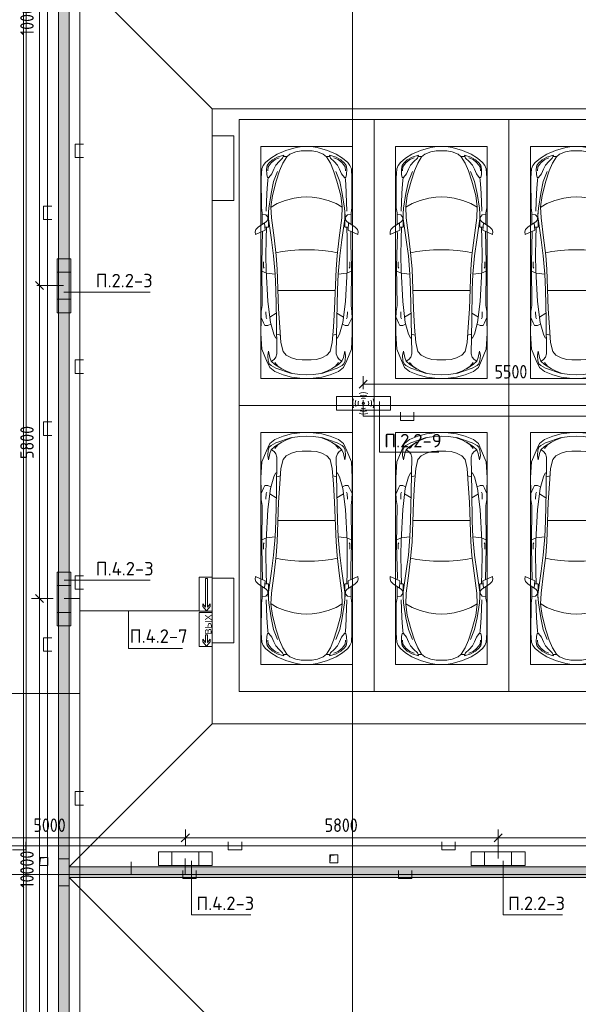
# Model space of a CAD drawing. Header units: millimetres. Extents: x -32229 to 288056, y -13689 to 125138.
# Tile 43 of 193: x 7165 to 17523, y 53253 to 71500. Entities that reach past the tile are written whole.
import ezdxf

# ---------------------------------------------------------------- set-up
doc = ezdxf.new("R2010")
doc.units = ezdxf.units.MM
doc.linetypes.add('ADSK_Линия сетки', pattern=[25, 20, -2.5, 0, -2.5])
for name, color, linetype, lineweight in [('A-ANNO-DIMS', 7, 'Continuous', 9), ('A-ANNO-DIMS-200', 7, 'Continuous', 9), ('A-ANNO-NOTE', 7, 'Continuous', 18), ('A-DETL-GENF', 7, 'Continuous', 18), ('A-DETL-THIN', 7, 'Continuous', 9), ('A-FLOR', 7, 'Continuous', 18), ('C-PRKG', 7, 'Continuous', 18), ('G-ANNO-TEXT', 7, 'Continuous', 9), ('M-EQPM', 7, 'Continuous', 18), ('S-COLS', 7, 'Continuous', 18), ('S-GRID', 7, 'Continuous', 9)]:
    doc.layers.add(name, color=color, linetype=linetype, lineweight=lineweight)
doc.layers.add('A-DETL', color=7, linetype='Continuous', lineweight=9, true_color=0x00a600)
doc.styles.add('Arial', font='arial.ttf', dxfattribs={"height": 120})
doc.styles.add('GOST Common_3', font='GOST_Common.ttf', dxfattribs={"width": 0.9, "height": 250})
doc.styles.add('ISOCPEUR', font='isocpeur.ttf', dxfattribs={"height": 250})
doc.dimstyles.new('ГОСТ_2_5_мм2', dxfattribs={"dimscale": 304.8, "dimtxt": 251.428749, "dimasz": 0.492126, "dimexe": 0.492126, "dimexo": 0.656168, "dimgap": 0.098425, "dimtad": 1, "dimdec": 0, "dimdsep": 46, "dimtxsty": 'GOST Common_3', "dimblk1": 'OBLIQUE', "dimblk2": 'OBLIQUE', "dimsah": 1, "dimcen": 0.09, "dimazin": 2, "dimtfac": 1, "dimtdec": 4, "dimtix": 1, "dimtmove": 0, "dimatfit": 3, "dimfxl": 1, "dimtvp": 1, "dimtolj": 1, "dimtzin": 0, "dimarcsym": 2})

# ---------------------------------------------------------------- blocks, each defined once
blk = doc.blocks.new('АР_Машиноместо - 5300x2500_С-V40--02 ЭО')
at = {"layer": 'A-DETL-GENF', "color": 253, "lineweight": 13, "true_color": 0xaaaaaa}
for p, q in [((970, 4772), (813, 4729)), ((1126, 4794), (970, 4772)), ((1250, 4800), (1126, 4794)), ((1250, 4800), (1374, 4794)), ((1374, 4794), (1530, 4772)), ((1530, 4772), (1687, 4729)), ((566, 4595), (507, 4463)), ((659, 4670), (566, 4595)), ((591, 4560), (681, 4606)), ((813, 4729), (659, 4670)), ((717, 4569), (660, 4505)), ((788, 4618), (662, 4543)), ((681, 4606), (967, 4704)), ((791, 4620), (717, 4569)), ((874, 4665), (791, 4620)), ((988, 4707), (874, 4665)), ((1122, 4726), (988, 4707)), ((1250, 4732), (1122, 4726)), ((1250, 4732), (1378, 4726)), ((1378, 4726), (1512, 4707)), ((1512, 4707), (1626, 4665)), ((1819, 4606), (1533, 4704)), ((1626, 4665), (1709, 4620)), ((1687, 4729), (1841, 4670)), ((1709, 4620), (1783, 4569)), ((1712, 4618), (1838, 4543)), ((1783, 4569), (1840, 4505)), ((1909, 4560), (1819, 4606)), ((1841, 4670), (1934, 4595)), ((1934, 4595), (1993, 4463)), ((507, 4463), (420, 4254)), ((528, 4375), (536, 4471)), ((536, 4471), (558, 4526)), ((569, 4413), (544, 4295)), ((558, 4526), (591, 4560)), ((595, 4479), (569, 4413)), ((662, 4543), (595, 4479)), ((645, 4445), (597, 4481)), ((680, 4406), (645, 4445)), ((700, 4345), (680, 4406)), ((873, 4370), (970, 4419)), ((970, 4419), (1070, 4447)), ((1070, 4447), (1167, 4453)), ((1167, 4453), (1250, 4454)), ((1333, 4453), (1250, 4454)), ((1430, 4447), (1333, 4453)), ((1530, 4419), (1430, 4447)), ((1627, 4370), (1530, 4419)), ((1800, 4345), (1820, 4406)), ((1820, 4406), (1855, 4445)), ((1838, 4543), (1905, 4479)), ((1855, 4445), (1903, 4481)), ((1905, 4479), (1931, 4413)), ((1942, 4526), (1909, 4560)), ((1931, 4413), (1956, 4295)), ((1964, 4471), (1942, 4526)), ((1972, 4375), (1964, 4471)), ((1993, 4463), (2080, 4254)), ((420, 4254), (403, 3968)), ((544, 4295), (528, 4375)), ((689, 3706), (700, 4345)), ((774, 4133), (812, 4299)), ((812, 4299), (873, 4370)), ((1688, 4299), (1627, 4370)), ((1726, 4133), (1688, 4299)), ((1811, 3706), (1800, 4345)), ((1956, 4295), (1972, 4375)), ((2080, 4254), (2097, 3968)), ((639, 3975), (675, 4045)), ((675, 4045), (695, 4058)), ((752, 3846), (774, 4133)), ((1748, 3846), (1726, 4133)), ((1825, 4045), (1805, 4058)), ((1861, 3975), (1825, 4045)), ((403, 3968), (406, 3688)), ((579, 3763), (639, 3975)), ((731, 3508), (752, 3846)), ((1769, 3508), (1748, 3846)), ((1921, 3763), (1861, 3975)), ((2097, 3968), (2094, 3688)), ((406, 3688), (409, 3560)), ((408, 3667), (453, 3766)), ((453, 3766), (478, 3819)), ((478, 3819), (533, 3818)), ((495, 3566), (497, 3672)), ((497, 3672), (510, 3691)), ((531, 3375), (579, 3763)), ((533, 3818), (586, 3790)), ((687, 3589), (566, 3664)), ((679, 3159), (689, 3706)), ((1821, 3159), (1811, 3706)), ((1813, 3589), (1934, 3664)), ((1967, 3818), (1914, 3790)), ((1969, 3375), (1921, 3763)), ((2022, 3819), (1967, 3818)), ((2003, 3672), (1990, 3691)), ((2005, 3566), (2003, 3672)), ((2047, 3766), (2022, 3819)), ((2092, 3667), (2047, 3766)), ((2094, 3688), (2091, 3560)), ((409, 3560), (426, 3447)), ((705, 2775), (731, 3508)), ((1795, 2775), (1769, 3508)), ((2091, 3560), (2074, 3447)), ((426, 3447), (418, 2723)), ((501, 2790), (531, 3375)), ((1999, 2790), (1969, 3375)), ((2074, 3447), (2082, 2723)), ((666, 2865), (679, 3159)), ((1834, 2865), (1821, 3159)), ((505, 2847), (421, 2813)), ((448, 2734), (460, 2756)), ((496, 2532), (501, 2790)), ((666, 2867), (505, 2847)), ((637, 2526), (666, 2867)), ((684, 2522), (705, 2775)), ((1816, 2522), (1795, 2775)), ((1834, 2867), (1995, 2847)), ((1863, 2526), (1834, 2867)), ((1995, 2847), (2079, 2813)), ((2004, 2532), (1999, 2790)), ((2052, 2734), (2040, 2756)), ((418, 2723), (428, 2308)), ((448, 2639), (448, 2734)), ((2052, 2639), (2052, 2734)), ((2082, 2723), (2072, 2308)), ((500, 2210), (496, 2532)), ((637, 2526), (597, 2231)), ((645, 2192), (684, 2522)), ((1855, 2192), (1816, 2522)), ((1863, 2526), (1903, 2231)), ((2000, 2210), (2004, 2532)), ((428, 2308), (432, 2120)), ((506, 1996), (500, 2210)), ((597, 2231), (535, 1798)), ((596, 1825), (645, 2192)), ((1904, 1825), (1855, 2192)), ((1903, 2231), (1965, 1798)), ((1994, 1996), (2000, 2210)), ((2072, 2308), (2068, 2120)), ((297, 2080), (301, 2131)), ((309, 2036), (297, 2080)), ((301, 2131), (480, 2053)), ((358, 1990), (309, 2036)), ((432, 2120), (431, 2074)), ((480, 2053), (471, 1914)), ((2199, 2131), (2020, 2053)), ((2020, 2053), (2029, 1914)), ((2068, 2120), (2069, 2074)), ((2142, 1990), (2191, 2036)), ((2191, 2036), (2203, 2080)), ((2203, 2080), (2199, 2131)), ((501, 1894), (358, 1990)), ((427, 1731), (427, 1943)), ((541, 1994), (476, 1998)), ((531, 1858), (501, 1894)), ((547, 1643), (531, 1858)), ((541, 1994), (540, 1733)), ((589, 1616), (596, 1825)), ((1911, 1616), (1904, 1825)), ((1953, 1643), (1969, 1858)), ((1959, 1994), (2024, 1998)), ((1959, 1994), (1960, 1733)), ((1969, 1858), (1999, 1894)), ((1999, 1894), (2142, 1990)), ((2073, 1731), (2073, 1943)), ((411, 1634), (427, 1731)), ((495, 1765), (427, 1753)), ((534, 1817), (495, 1765)), ((1966, 1817), (2005, 1765)), ((2005, 1765), (2073, 1753)), ((2089, 1634), (2073, 1731)), ((409, 1087), (411, 1634)), ((615, 1410), (589, 1616)), ((590, 1624), (704, 1557)), ((704, 1557), (853, 1499)), ((853, 1499), (1017, 1460)), ((1017, 1460), (1147, 1439)), ((1483, 1460), (1353, 1439)), ((1647, 1499), (1483, 1460)), ((1796, 1557), (1647, 1499)), ((1910, 1624), (1796, 1557)), ((1885, 1410), (1911, 1616)), ((2091, 1087), (2089, 1634)), ((687, 1141), (615, 1410)), ((1147, 1439), (1250, 1434)), ((1353, 1439), (1250, 1434)), ((1813, 1141), (1885, 1410)), ((749, 950), (687, 1141)), ((1751, 950), (1813, 1141)), ((421, 911), (409, 1087)), ((506, 920), (510, 1019)), ((519, 852), (506, 920)), ((510, 1019), (522, 1074)), ((522, 1074), (549, 1076)), ((549, 1076), (603, 1005)), ((603, 1005), (639, 920)), ((639, 920), (677, 844)), ((809, 809), (749, 950)), ((1691, 809), (1751, 950)), ((1861, 920), (1823, 844)), ((1897, 1005), (1861, 920)), ((1951, 1076), (1897, 1005)), ((1978, 1074), (1951, 1076)), ((1990, 1019), (1978, 1074)), ((1981, 852), (1994, 920)), ((1994, 920), (1990, 1019)), ((2079, 911), (2091, 1087)), ((446, 853), (421, 911)), ((489, 796), (446, 853)), ((584, 715), (489, 796)), ((550, 812), (519, 852)), ((616, 746), (550, 812)), ((704, 696), (616, 746)), ((677, 844), (738, 778)), ((738, 778), (805, 716)), ((882, 692), (809, 809)), ((1618, 692), (1691, 809)), ((1762, 778), (1695, 716)), ((1823, 844), (1762, 778)), ((1796, 696), (1884, 746)), ((1884, 746), (1950, 812)), ((1916, 715), (2011, 796)), ((1950, 812), (1981, 852)), ((2011, 796), (2054, 853)), ((2054, 853), (2079, 911)), ((702, 640), (584, 715)), ((862, 572), (702, 640)), ((825, 661), (704, 696)), ((805, 716), (825, 661)), ((888, 686), (815, 687)), ((1053, 518), (862, 572)), ((941, 642), (882, 692)), ((1051, 599), (941, 642)), ((1149, 583), (1051, 599)), ((1250, 582), (1149, 583)), ((1250, 582), (1351, 583)), ((1351, 583), (1449, 599)), ((1447, 518), (1638, 572)), ((1449, 599), (1559, 642)), ((1559, 642), (1618, 692)), ((1612, 686), (1685, 687)), ((1638, 572), (1798, 640)), ((1695, 716), (1675, 661)), ((1675, 661), (1796, 696)), ((1798, 640), (1916, 715)), ((1165, 503), (1053, 518)), ((1250, 500), (1165, 503)), ((1250, 500), (1335, 503)), ((1335, 503), (1447, 518))]:
    blk.add_line(p, q, dxfattribs=at)
at = {"layer": 'A-DETL-GENF', "color": 254, "lineweight": 13, "true_color": 0xd4d4d4}
for p, q in [((695, 3980), (765, 3997)), ((1805, 3980), (1735, 3997)), ((715, 3168), (1250, 3167)), ((1785, 3168), (1250, 3167)), ((678, 2473), (795, 2446)), ((795, 2446), (956, 2427)), ((956, 2427), (1105, 2414)), ((1105, 2414), (1250, 2413)), ((1395, 2414), (1250, 2413)), ((1544, 2427), (1395, 2414)), ((1705, 2446), (1544, 2427)), ((1822, 2473), (1705, 2446)), ((514, 1369), (502, 1696)), ((590, 1368), (547, 1643)), ((1910, 1368), (1953, 1643)), ((1986, 1369), (1998, 1696)), ((525, 1189), (514, 1369)), ((637, 1146), (590, 1368)), ((1863, 1146), (1910, 1368)), ((1975, 1189), (1986, 1369)), ((537, 1076), (525, 1189)), ((710, 963), (637, 1146)), ((1790, 963), (1863, 1146)), ((1963, 1076), (1975, 1189)), ((535, 874), (528, 949)), ((1965, 874), (1972, 949)), ((592, 805), (535, 874)), ((665, 740), (592, 805)), ((743, 708), (665, 740)), ((1757, 708), (1835, 740)), ((1835, 740), (1908, 805)), ((1908, 805), (1965, 874))]:
    blk.add_line(p, q, dxfattribs=at)
at = {"layer": 'C-PRKG', "color": 253, "lineweight": 13, "true_color": 0xaaaaaa}
for p, q in [((2500, 5300), (0, 5300)), ((0, 0), (0, 5300)), ((2500, 0), (2500, 5300)), ((400, 4800), (2100, 4800)), ((400, 500), (400, 4800)), ((2100, 500), (2100, 4800)), ((400, 500), (2100, 500)), ((2500, 0), (0, 0))]:
    blk.add_line(p, q, dxfattribs=at)
blk = doc.blocks.new('АР_Машиноместо - 5300x2500_С-V39--02 ЭО')
at = {"layer": 'A-DETL-GENF', "color": 253, "lineweight": 13, "true_color": 0xaaaaaa}
for p, q in [((1053, -518), (862, -572)), ((1165, -503), (1053, -518)), ((1250, -500), (1165, -503)), ((1250, -500), (1335, -503)), ((1335, -503), (1447, -518)), ((1447, -518), (1638, -572)), ((584, -715), (489, -796)), ((702, -640), (584, -715)), ((704, -696), (616, -746)), ((862, -572), (702, -640)), ((825, -661), (704, -696)), ((738, -778), (805, -716)), ((805, -716), (825, -661)), ((882, -692), (809, -809)), ((888, -686), (815, -687)), ((941, -642), (882, -692)), ((1051, -599), (941, -642)), ((1149, -583), (1051, -599)), ((1250, -582), (1149, -583)), ((1250, -582), (1351, -583)), ((1351, -583), (1449, -599)), ((1449, -599), (1559, -642)), ((1559, -642), (1618, -692)), ((1612, -686), (1685, -687)), ((1618, -692), (1691, -809)), ((1638, -572), (1798, -640)), ((1695, -716), (1675, -661)), ((1675, -661), (1796, -696)), ((1762, -778), (1695, -716)), ((1796, -696), (1884, -746)), ((1798, -640), (1916, -715)), ((1916, -715), (2011, -796)), ((421, -911), (409, -1087)), ((446, -853), (421, -911)), ((489, -796), (446, -853)), ((519, -852), (506, -920)), ((550, -812), (519, -852)), ((616, -746), (550, -812)), ((639, -920), (677, -844)), ((677, -844), (738, -778)), ((809, -809), (749, -950)), ((1691, -809), (1751, -950)), ((1823, -844), (1762, -778)), ((1861, -920), (1823, -844)), ((1884, -746), (1950, -812)), ((1950, -812), (1981, -852)), ((1981, -852), (1994, -920)), ((2011, -796), (2054, -853)), ((2054, -853), (2079, -911)), ((2079, -911), (2091, -1087)), ((409, -1087), (411, -1634)), ((506, -920), (510, -1019)), ((510, -1019), (522, -1074)), ((522, -1074), (549, -1076)), ((549, -1076), (603, -1005)), ((603, -1005), (639, -920)), ((749, -950), (687, -1141)), ((1751, -950), (1813, -1141)), ((1897, -1005), (1861, -920)), ((1951, -1076), (1897, -1005)), ((1978, -1074), (1951, -1076)), ((1990, -1019), (1978, -1074)), ((1994, -920), (1990, -1019)), ((2091, -1087), (2089, -1634)), ((687, -1141), (615, -1410)), ((1813, -1141), (1885, -1410)), ((615, -1410), (589, -1616)), ((1017, -1460), (1147, -1439)), ((1147, -1439), (1250, -1434)), ((1353, -1439), (1250, -1434)), ((1483, -1460), (1353, -1439)), ((1885, -1410), (1911, -1616)), ((411, -1634), (427, -1731)), ((589, -1616), (596, -1825)), ((590, -1624), (704, -1557)), ((704, -1557), (853, -1499)), ((853, -1499), (1017, -1460)), ((1647, -1499), (1483, -1460)), ((1796, -1557), (1647, -1499)), ((1910, -1624), (1796, -1557)), ((1911, -1616), (1904, -1825)), ((2089, -1634), (2073, -1731)), ((427, -1731), (427, -1943)), ((495, -1765), (427, -1753)), ((534, -1817), (495, -1765)), ((547, -1643), (531, -1858)), ((597, -2231), (535, -1798)), ((541, -1994), (540, -1733)), ((1903, -2231), (1965, -1798)), ((1953, -1643), (1969, -1858)), ((1959, -1994), (1960, -1733)), ((1966, -1817), (2005, -1765)), ((2005, -1765), (2073, -1753)), ((2073, -1731), (2073, -1943)), ((358, -1990), (309, -2036)), ((501, -1894), (358, -1990)), ((480, -2053), (471, -1914)), ((541, -1994), (476, -1998)), ((506, -1996), (500, -2210)), ((531, -1858), (501, -1894)), ((596, -1825), (645, -2192)), ((1904, -1825), (1855, -2192)), ((1959, -1994), (2024, -1998)), ((1969, -1858), (1999, -1894)), ((1994, -1996), (2000, -2210)), ((1999, -1894), (2142, -1990)), ((2020, -2053), (2029, -1914)), ((2142, -1990), (2191, -2036)), ((309, -2036), (297, -2080)), ((297, -2080), (301, -2131)), ((301, -2131), (480, -2053)), ((428, -2308), (432, -2120)), ((432, -2120), (431, -2074)), ((2199, -2131), (2020, -2053)), ((2068, -2120), (2069, -2074)), ((2072, -2308), (2068, -2120)), ((2191, -2036), (2203, -2080)), ((2203, -2080), (2199, -2131)), ((418, -2723), (428, -2308)), ((500, -2210), (496, -2532)), ((637, -2526), (597, -2231)), ((645, -2192), (684, -2522)), ((1855, -2192), (1816, -2522)), ((1863, -2526), (1903, -2231)), ((2000, -2210), (2004, -2532)), ((2082, -2723), (2072, -2308)), ((496, -2532), (501, -2790)), ((637, -2526), (666, -2867)), ((684, -2522), (705, -2775)), ((1816, -2522), (1795, -2775)), ((1863, -2526), (1834, -2867)), ((2004, -2532), (1999, -2790)), ((426, -3447), (418, -2723)), ((448, -2639), (448, -2734)), ((448, -2734), (460, -2756)), ((2052, -2734), (2040, -2756)), ((2052, -2639), (2052, -2734)), ((2074, -3447), (2082, -2723)), ((505, -2847), (421, -2813)), ((501, -2790), (531, -3375)), ((666, -2867), (505, -2847)), ((666, -2865), (679, -3159)), ((705, -2775), (731, -3508)), ((1795, -2775), (1769, -3508)), ((1834, -2865), (1821, -3159)), ((1834, -2867), (1995, -2847)), ((1999, -2790), (1969, -3375)), ((1995, -2847), (2079, -2813)), ((679, -3159), (689, -3706)), ((1821, -3159), (1811, -3706)), ((409, -3560), (426, -3447)), ((531, -3375), (579, -3763)), ((1969, -3375), (1921, -3763)), ((2091, -3560), (2074, -3447)), ((406, -3688), (409, -3560)), ((495, -3566), (497, -3672)), ((687, -3589), (566, -3664)), ((731, -3508), (752, -3846)), ((1769, -3508), (1748, -3846)), ((1813, -3589), (1934, -3664)), ((2005, -3566), (2003, -3672)), ((2094, -3688), (2091, -3560)), ((403, -3968), (406, -3688)), ((408, -3667), (453, -3766)), ((453, -3766), (478, -3819)), ((478, -3819), (533, -3818)), ((497, -3672), (510, -3691)), ((533, -3818), (586, -3790)), ((579, -3763), (639, -3975)), ((689, -3706), (700, -4345)), ((1811, -3706), (1800, -4345)), ((1921, -3763), (1861, -3975)), ((1967, -3818), (1914, -3790)), ((2022, -3819), (1967, -3818)), ((2003, -3672), (1990, -3691)), ((2047, -3766), (2022, -3819)), ((2092, -3667), (2047, -3766)), ((2097, -3968), (2094, -3688)), ((420, -4254), (403, -3968)), ((639, -3975), (675, -4045)), ((752, -3846), (774, -4133)), ((1748, -3846), (1726, -4133)), ((1861, -3975), (1825, -4045)), ((2080, -4254), (2097, -3968)), ((675, -4045), (695, -4058)), ((774, -4133), (812, -4299)), ((1726, -4133), (1688, -4299)), ((1825, -4045), (1805, -4058)), ((507, -4463), (420, -4254)), ((544, -4295), (528, -4375)), ((528, -4375), (536, -4471)), ((569, -4413), (544, -4295)), ((700, -4345), (680, -4406)), ((812, -4299), (873, -4370)), ((873, -4370), (970, -4419)), ((1627, -4370), (1530, -4419)), ((1688, -4299), (1627, -4370)), ((1800, -4345), (1820, -4406)), ((1931, -4413), (1956, -4295)), ((1956, -4295), (1972, -4375)), ((1972, -4375), (1964, -4471)), ((1993, -4463), (2080, -4254)), ((566, -4595), (507, -4463)), ((536, -4471), (558, -4526)), ((558, -4526), (591, -4560)), ((595, -4479), (569, -4413)), ((591, -4560), (681, -4606)), ((662, -4543), (595, -4479)), ((645, -4445), (597, -4481)), ((680, -4406), (645, -4445)), ((717, -4569), (660, -4505)), ((788, -4618), (662, -4543)), ((970, -4419), (1070, -4447)), ((1070, -4447), (1167, -4453)), ((1167, -4453), (1250, -4454)), ((1333, -4453), (1250, -4454)), ((1430, -4447), (1333, -4453)), ((1530, -4419), (1430, -4447)), ((1712, -4618), (1838, -4543)), ((1783, -4569), (1840, -4505)), ((1909, -4560), (1819, -4606)), ((1820, -4406), (1855, -4445)), ((1838, -4543), (1905, -4479)), ((1855, -4445), (1903, -4481)), ((1905, -4479), (1931, -4413)), ((1942, -4526), (1909, -4560)), ((1934, -4595), (1993, -4463)), ((1964, -4471), (1942, -4526)), ((659, -4670), (566, -4595)), ((813, -4729), (659, -4670)), ((681, -4606), (967, -4704)), ((791, -4620), (717, -4569)), ((874, -4665), (791, -4620)), ((970, -4772), (813, -4729)), ((988, -4707), (874, -4665)), ((1122, -4726), (988, -4707)), ((1250, -4732), (1122, -4726)), ((1250, -4732), (1378, -4726)), ((1378, -4726), (1512, -4707)), ((1512, -4707), (1626, -4665)), ((1530, -4772), (1687, -4729)), ((1819, -4606), (1533, -4704)), ((1626, -4665), (1709, -4620)), ((1687, -4729), (1841, -4670)), ((1709, -4620), (1783, -4569)), ((1841, -4670), (1934, -4595)), ((1126, -4794), (970, -4772)), ((1250, -4800), (1126, -4794)), ((1250, -4800), (1374, -4794)), ((1374, -4794), (1530, -4772))]:
    blk.add_line(p, q, dxfattribs=at)
at = {"layer": 'A-DETL-GENF', "color": 254, "lineweight": 13, "true_color": 0xd4d4d4}
for p, q in [((743, -708), (665, -740)), ((1757, -708), (1835, -740)), ((535, -874), (528, -949)), ((592, -805), (535, -874)), ((665, -740), (592, -805)), ((1835, -740), (1908, -805)), ((1908, -805), (1965, -874)), ((1965, -874), (1972, -949)), ((537, -1076), (525, -1189)), ((710, -963), (637, -1146)), ((1790, -963), (1863, -1146)), ((1963, -1076), (1975, -1189)), ((525, -1189), (514, -1369)), ((637, -1146), (590, -1368)), ((1863, -1146), (1910, -1368)), ((1975, -1189), (1986, -1369)), ((514, -1369), (502, -1696)), ((590, -1368), (547, -1643)), ((1910, -1368), (1953, -1643)), ((1986, -1369), (1998, -1696)), ((678, -2473), (795, -2446)), ((795, -2446), (956, -2427)), ((956, -2427), (1105, -2414)), ((1105, -2414), (1250, -2413)), ((1395, -2414), (1250, -2413)), ((1544, -2427), (1395, -2414)), ((1705, -2446), (1544, -2427)), ((1822, -2473), (1705, -2446)), ((715, -3168), (1250, -3167)), ((1785, -3168), (1250, -3167)), ((695, -3980), (765, -3997)), ((1805, -3980), (1735, -3997))]:
    blk.add_line(p, q, dxfattribs=at)
at = {"layer": 'C-PRKG', "color": 253, "lineweight": 13, "true_color": 0xaaaaaa}
for p, q in [((2500, 0), (0, 0)), ((0, 0), (0, -5300)), ((2500, 0), (2500, -5300)), ((400, -500), (400, -4800)), ((400, -500), (2100, -500)), ((2100, -500), (2100, -4800)), ((400, -4800), (2100, -4800)), ((2500, -5300), (0, -5300))]:
    blk.add_line(p, q, dxfattribs=at)
blk = doc.blocks.new('АР_Лоток - 200х100h_ЛВ1-7189174--02 ЭО')
at = {"layer": 'M-EQPM', "lineweight": 13, "true_color": 0xf3f3f3}
blk.add_hatch(color=7, dxfattribs=at).paths.add_polyline_path([(0, 100), (0, -100), (16750, -100), (16750, 100), (2500, 100)])
at = {"layer": 'M-EQPM', "color": 253, "lineweight": 13, "true_color": 0xaaaaaa}
for p, q in [((0, 100), (0, -100)), ((16550, -100), (16750, -100))]:
    blk.add_line(p, q, dxfattribs=at)
blk = doc.blocks.new('АР_Лоток - 200х100h_ЛВ1-7189178--02 ЭО')
at = {"layer": 'M-EQPM', "lineweight": 13, "true_color": 0xf3f3f3}
blk.add_hatch(color=7, dxfattribs=at).paths.add_polyline_path([(0, -100), (18550, -100), (18550, 100), (0, 100)])
at = {"layer": 'M-EQPM', "color": 253, "lineweight": 13, "true_color": 0xaaaaaa}
blk.add_line((0, 100), (0, -100), dxfattribs=at)
blk = doc.blocks.new('АР_Канал вертикальный прямоугольный - ВК-V88--02 ЭО')
at = {"layer": 'M-EQPM', "lineweight": 13, "true_color": 0xe2e2e2}
blk.add_hatch(color=254, dxfattribs=at).paths.add_polyline_path([(-75, -75), (-60, 60), (75, 75), (-75, 75)])
at = {"layer": 'M-EQPM', "color": 253, "lineweight": 13, "true_color": 0xaaaaaa}
for p, q in [((75, 75), (-75, 75)), ((-75, 75), (-75, -75)), ((75, 75), (-75, 75)), ((-75, 75), (-75, -75)), ((-75, -75), (-75, 75)), ((-75, 75), (75, 75)), ((-75, -75), (-60, 60)), ((-75, -75), (-60, 60)), ((-60, 60), (75, 75)), ((-60, 60), (75, 75)), ((75, -75), (75, 75)), ((75, 75), (75, -75)), ((-75, -75), (75, -75)), ((75, -75), (-75, -75))]:
    blk.add_line(p, q, dxfattribs=at)
blk = doc.blocks.new('АР_Лоток - 200х100h_ЛВ1-7522667--02 ЭО')
at = {"layer": 'M-EQPM', "lineweight": 13, "true_color": 0xf3f3f3}
blk.add_hatch(color=7, dxfattribs=at).paths.add_polyline_path([(0, 100), (0, -100), (9050, -100), (9050, 100), (50, 100)])
at = {"layer": 'M-EQPM', "color": 253, "lineweight": 13, "true_color": 0xaaaaaa}
blk.add_line((9050, -100), (9050, 100), dxfattribs=at)
blk = doc.blocks.new('АР_Лоток - 200х100h-V115--02 ЭО')
at = {"layer": 'M-EQPM', "lineweight": 13, "true_color": 0xf3f3f3}
blk.add_hatch(color=7, dxfattribs=at).paths.add_polyline_path([(0, 100), (0, -100), (500, -100), (500, 100), (150, 100)])
at = {"layer": 'M-EQPM', "color": 253, "lineweight": 13, "true_color": 0xaaaaaa}
for p, q in [((0, 100), (0, -100)), ((500, -100), (500, 100)), ((150, -100), (350, -100))]:
    blk.add_line(p, q, dxfattribs=at)
blk = doc.blocks.new('Наметкина 10_РД_АР_П_rvt-1--02 ЭО')
at = {"layer": 'A-FLOR', "color": 253, "lineweight": 13, "true_color": 0xaaaaaa}
for p, q in [((7235, 45550), (7235, 73350)), ((7285, 73300), (7285, 45600)), ((7885, 46400), (7885, 72700)), ((8085, 72500), (10735, 69850)), ((8085, 72500), (8085, 55800)), ((26635, 69850), (10735, 69850)), ((10735, 69850), (10735, 69350)), ((27035, 69850), (10735, 69850)), ((10735, 69850), (10735, 69350)), ((10735, 68150), (10735, 61150)), ((10735, 68150), (10735, 61150)), ((10735, 59950), (10735, 58450)), ((10735, 59950), (10735, 58450)), ((8085, 55800), (10735, 58450)), ((10735, 58450), (26635, 58450)), ((10735, 58450), (27035, 58450)), ((8085, 55800), (26635, 55800)), ((10735, 52950), (8085, 55600)), ((8085, 55600), (8085, 46400)), ((26635, 55600), (8085, 55600))]:
    blk.add_line(p, q, dxfattribs=at)
at = {"layer": 'S-COLS', "color": 253, "lineweight": 15, "true_color": 0xaaaaaa}
for p, q in [((11135, 69350), (10735, 69350)), ((10735, 69350), (10735, 68150)), ((11135, 68150), (11135, 69350)), ((10735, 68150), (11135, 68150)), ((11135, 61150), (10735, 61150)), ((10735, 61150), (10735, 59950)), ((11135, 59950), (11135, 61150)), ((10735, 59950), (11135, 59950))]:
    blk.add_line(p, q, dxfattribs=at)
at = {"layer": 'C-PRKG', "color": 253, "lineweight": 13, "true_color": 0xaaaaaa}
for name, p in [('АР_Машиноместо - 5300x2500_С-V39--02 ЭО', (11235, 69650)), ('АР_Машиноместо - 5300x2500_С-V39--02 ЭО', (13735, 69650)), ('АР_Машиноместо - 5300x2500_С-V40--02 ЭО', (11235, 59050)), ('АР_Машиноместо - 5300x2500_С-V40--02 ЭО', (13735, 59050))]:
    blk.add_blockref(name, p, dxfattribs=at)
at = {"layer": 'C-PRKG', "color": 253, "lineweight": 13, "true_color": 0xaaaaaa, "rotation": 180}
for name, p in [('АР_Машиноместо - 5300x2500_С-V40--02 ЭО', (18735, 69650)), ('АР_Машиноместо - 5300x2500_С-V39--02 ЭО', (18735, 59050))]:
    blk.add_blockref(name, p, dxfattribs=at)
at = {"layer": 'M-EQPM', "color": 253, "lineweight": 13, "true_color": 0xaaaaaa, "rotation": 90}
for name, p in [('АР_Лоток - 200х100h_ЛВ1-7189174--02 ЭО', (7985, 55950)), ('АР_Лоток - 200х100h-V115--02 ЭО', (7985, 55450)), ('АР_Лоток - 200х100h_ЛВ1-7522667--02 ЭО', (7985, 46400))]:
    blk.add_blockref(name, p, dxfattribs=at)
at = {"layer": 'M-EQPM', "color": 253, "lineweight": 13, "true_color": 0xaaaaaa}
for name, p in [('АР_Канал вертикальный прямоугольный - ВК-V88--02 ЭО', (12990, 55950)), ('АР_Канал вертикальный прямоугольный - ВК-V88--02 ЭО', (7610, 55900)), ('АР_Лоток - 200х100h_ЛВ1-7189178--02 ЭО', (8085, 55700))]:
    blk.add_blockref(name, p, dxfattribs=at)
blk = doc.blocks.new('DIMBLOCK77--02 ЭО')
at = {"layer": 'A-ANNO-DIMS-200'}
for p, q in [((13535, 64650), (13535, 64894)), ((13535, 64744), (13610, 64819)), ((19035, 64650), (19035, 64894)), ((19035, 64744), (19110, 64819)), ((13535, 64744), (13460, 64669)), ((13535, 64744), (19035, 64744)), ((13535, 64744), (13535, 64650)), ((19035, 64744), (18960, 64669)), ((19035, 64744), (19035, 64650))]:
    blk.add_line(p, q, dxfattribs=at)
at = {"layer": 'A-ANNO-DIMS-200', "color": 0, "insert": (15970, 65100), "char_height": 250, "width": 756.84, "attachment_point": 1, "line_spacing_factor": 1.022761, "style": 'GOST Common_3'}
blk.add_mtext('5500', dxfattribs=at)
blk = doc.blocks.new('_Oblique')
at = {"color": 0, "linetype": 'ByBlock', "lineweight": -2}
blk.add_line((-0.5, -0.5), (0.5, 0.5), dxfattribs=at)
blk = doc.blocks.new('DIMBLOCK114--02 ЭО')
at = {"layer": 'A-ANNO-DIMS-200'}
for p, q in [((7531, 76575), (7456, 76650)), ((7998, 76575), (7381, 76575)), ((7531, 76575), (7531, 66575)), ((7531, 76575), (7606, 76500)), ((7531, 76575), (7998, 76575)), ((7531, 66575), (7456, 66650)), ((7483, 66575), (7681, 66575)), ((7531, 66575), (7483, 66575)), ((7531, 66575), (7606, 66500))]:
    blk.add_line(p, q, dxfattribs=at)
at = {"layer": 'A-ANNO-DIMS-200', "color": 0, "insert": (7175, 71204), "char_height": 250, "width": 889.8, "attachment_point": 1, "rotation": 90, "line_spacing_factor": 1.022761, "style": 'GOST Common_3'}
blk.add_mtext('10000', dxfattribs=at)
blk = doc.blocks.new('DIMBLOCK115--02 ЭО')
at = {"layer": 'A-ANNO-DIMS-200'}
for p, q in [((7531, 66575), (7456, 66650)), ((7483, 66575), (7681, 66575)), ((7531, 66575), (7483, 66575)), ((7531, 66575), (7531, 60775)), ((7531, 66575), (7606, 66500)), ((7787, 60775), (7381, 60775)), ((7531, 60775), (7456, 60850)), ((7531, 60775), (7606, 60700)), ((7531, 60775), (7787, 60775))]:
    blk.add_line(p, q, dxfattribs=at)
at = {"layer": 'A-ANNO-DIMS-200', "color": 0, "insert": (7175, 63359), "char_height": 250, "width": 756.84, "attachment_point": 1, "rotation": 90, "line_spacing_factor": 1.022761, "style": 'GOST Common_3'}
blk.add_mtext('5800', dxfattribs=at)
blk = doc.blocks.new('DIMBLOCK116--02 ЭО')
at = {"layer": 'A-ANNO-DIMS-200'}
for p, q in [((7787, 60775), (7381, 60775)), ((7531, 60775), (7456, 60850)), ((7531, 60775), (7531, 50775)), ((7531, 60775), (7606, 60700)), ((7531, 60775), (7787, 60775)), ((7735, 50775), (7381, 50775)), ((7531, 50775), (7456, 50850)), ((7531, 50775), (7606, 50700)), ((7531, 50775), (7735, 50775))]:
    blk.add_line(p, q, dxfattribs=at)
at = {"layer": 'A-ANNO-DIMS-200', "color": 0, "insert": (7175, 55404), "char_height": 250, "width": 889.8, "attachment_point": 1, "rotation": 90, "line_spacing_factor": 1.022761, "style": 'GOST Common_3'}
blk.add_mtext('10000', dxfattribs=at)
blk = doc.blocks.new('DIMBLOCK149--02 ЭО')
at = {"layer": 'A-ANNO-DIMS-200'}
for p, q in [((5236, 56197), (5236, 56490)), ((5236, 56340), (5311, 56415)), ((10236, 56197), (10236, 56490)), ((10236, 56340), (10311, 56415)), ((5236, 56340), (5161, 56265)), ((5236, 56340), (10236, 56340)), ((5236, 56340), (5236, 56197)), ((10236, 56340), (10161, 56265)), ((10236, 56340), (10236, 56197))]:
    blk.add_line(p, q, dxfattribs=at)
at = {"layer": 'A-ANNO-DIMS-200', "color": 0, "insert": (7420, 56697), "char_height": 250, "width": 756.84, "attachment_point": 1, "line_spacing_factor": 1.022761, "style": 'GOST Common_3'}
blk.add_mtext('5000', dxfattribs=at)
blk = doc.blocks.new('DIMBLOCK150--02 ЭО')
at = {"layer": 'A-ANNO-DIMS-200'}
for p, q in [((10236, 56197), (10236, 56490)), ((10236, 56340), (10311, 56415)), ((16036, 56197), (16036, 56490)), ((16036, 56340), (16111, 56415)), ((10236, 56340), (10161, 56265)), ((10236, 56340), (16036, 56340)), ((10236, 56340), (10236, 56197)), ((16036, 56340), (15961, 56265)), ((16036, 56340), (16036, 56197))]:
    blk.add_line(p, q, dxfattribs=at)
at = {"layer": 'A-ANNO-DIMS-200', "color": 0, "insert": (12820, 56697), "char_height": 250, "width": 756.84, "attachment_point": 1, "line_spacing_factor": 1.022761, "style": 'GOST Common_3'}
blk.add_mtext('5800', dxfattribs=at)
blk = doc.blocks.new('DIMBLOCK151--02 ЭО')
at = {"layer": 'A-ANNO-DIMS-200'}
for p, q in [((16036, 56197), (16036, 56490)), ((16036, 56340), (16111, 56415)), ((21836, 56197), (21836, 56490)), ((21836, 56340), (21911, 56415)), ((16036, 56340), (15961, 56265)), ((16036, 56340), (21836, 56340)), ((16036, 56340), (16036, 56197)), ((21836, 56340), (21761, 56265)), ((21836, 56340), (21836, 56197))]:
    blk.add_line(p, q, dxfattribs=at)
at = {"layer": 'A-ANNO-DIMS-200', "color": 0, "insert": (18620, 56697), "char_height": 250, "width": 756.84, "attachment_point": 1, "line_spacing_factor": 1.022761, "style": 'GOST Common_3'}
blk.add_mtext('5800', dxfattribs=at)

msp = doc.modelspace()

# ---------------------------------------------------------------- linework, layer by layer
at = {"layer": 'A-ANNO-NOTE', "color": 5, "lineweight": 9, "true_color": 0x0000ff}
for p, q in [((7859.4, 66068.9), (7859.4, 67068.9)), ((7859.4, 67068.9), (8112, 67068.9)), ((8112, 67068.9), (8112, 66068.9)), ((7859.4, 66818.9), (8112, 66818.9)), ((8112, 66318.9), (7859.4, 66318.9)), ((8112, 66068.9), (7859.4, 66068.9)), ((13037.4, 64516.6), (14037.4, 64516.6)), ((13037.4, 64263.9), (13037.4, 64516.6)), ((14037.4, 64516.6), (14037.4, 64263.9)), ((14037.4, 64263.9), (13037.4, 64263.9)), ((15535.7, 56078.1), (16535.7, 56078.1)), ((15535.7, 55825.4), (15535.7, 56078.1)), ((15785.7, 55825.4), (15785.7, 56078.1)), ((16285.7, 56078.1), (16285.7, 55825.4)), ((16535.7, 56078.1), (16535.7, 55825.4)), ((16535.7, 55825.4), (15535.7, 55825.4))]:
    msp.add_line(p, q, dxfattribs=at)
at = {"layer": 'A-ANNO-NOTE', "color": 1, "lineweight": 9, "true_color": 0xff0000}
for p, q in [((7859.4, 60263.9), (7859.4, 61263.9)), ((7859.4, 61263.9), (8112, 61263.9)), ((8112, 61263.9), (8112, 60263.9)), ((10492.7, 61169), (10732.7, 61169)), ((10492.7, 60536.8), (10492.7, 61169)), ((10492.7, 60537.4), (10492.7, 61168.6)), ((10492.7, 61168.6), (10732.4, 61168.6)), ((10610.1, 60612.5), (10610.1, 61142.8)), ((10610.1, 61142.8), (10644.7, 61142.8)), ((10644.7, 61142.8), (10644.7, 60612.5)), ((10732.4, 60537.4), (10732.4, 61168.6)), ((10732.7, 61169), (10732.7, 60536.8)), ((7859.4, 61013.9), (8112, 61013.9)), ((10558.6, 60622.4), (10558.6, 60672.1)), ((10558.6, 60672.1), (10610.1, 60612.5)), ((10627.4, 60543.9), (10558.6, 60622.4)), ((10696.2, 60622.4), (10627.4, 60543.9)), ((10644.7, 60612.5), (10696.2, 60672.1)), ((10696.2, 60672.1), (10696.2, 60622.4)), ((8112, 60513.9), (7859.4, 60513.9)), ((10732.4, 60537.4), (10492.7, 60537.4)), ((10732.7, 60536.8), (10492.7, 60536.8)), ((10493.6, 60514.3), (10733.6, 60514.3)), ((10493.6, 59882.1), (10493.6, 60514.3)), ((10493.6, 59882.7), (10493.6, 60513.9)), ((10493.6, 60513.9), (10733.2, 60513.9)), ((10733.2, 59882.7), (10733.2, 60513.9)), ((10733.6, 60514.3), (10733.6, 59882.1)), ((8112, 60263.9), (7859.4, 60263.9)), ((10611, 59957.8), (10611, 60097.9)), ((10611, 60097.9), (10645.5, 60097.9)), ((10645.5, 60097.9), (10645.5, 59957.8)), ((10733.2, 59882.7), (10493.6, 59882.7)), ((10733.6, 59882.1), (10493.6, 59882.1)), ((10559.4, 59967.7), (10559.4, 60017.4)), ((10559.4, 60017.4), (10611, 59957.8)), ((10628.3, 59889.2), (10559.4, 59967.7)), ((10697.1, 59967.7), (10628.3, 59889.2)), ((10645.5, 59957.8), (10697.1, 60017.4)), ((10697.1, 60017.4), (10697.1, 59967.7)), ((9735.7, 56078.1), (10735.7, 56078.1)), ((9735.7, 55825.4), (9735.7, 56078.1)), ((9985.7, 55825.4), (9985.7, 56078.1)), ((10485.7, 56078.1), (10485.7, 55825.4)), ((10735.7, 56078.1), (10735.7, 55825.4)), ((10735.7, 55825.4), (9735.7, 55825.4))]:
    msp.add_line(p, q, dxfattribs=at)
at = {"layer": 'A-ANNO-NOTE', "color": 5, "lineweight": 9, "true_color": 0x0000ff}
for centre in [(13536.5, 64390.1), (13537.4, 64391), (13537.4, 64389.2), (13538.3, 64390.1)]:
    msp.add_circle(centre, 20, dxfattribs=at)
for centre, radius, start, end in [((13538.3, 64390.1), 199.6, 156, 204), ((13538.3, 64390.1), 151.5, 156, 204), ((13538.3, 64390.1), 99.8, 156, 204), ((13537.4, 64389.2), 199.6, 66, 114), ((13537.4, 64389.2), 151.5, 66, 114), ((13537.4, 64389.2), 99.8, 66, 114), ((13536.5, 64390.1), 99.8, 336, 24), ((13536.5, 64390.1), 151.5, 336, 24), ((13536.5, 64390.1), 199.6, 336, 24), ((13537.4, 64391), 151.5, 246, 294), ((13537.4, 64391), 99.8, 246, 294), ((13537.4, 64391), 199.6, 246, 294)]:
    msp.add_arc(centre, radius, start, end, dxfattribs=at)
at = {"layer": 'A-DETL', "color": 5, "true_color": 0x0000ff}
for p, q in [((7683.2, 55274.6), (7683.2, 73024.2)), ((7758.2, 68044.5), (7608.2, 68044.5)), ((7608.2, 68044.5), (7608.2, 67794.5)), ((7608.2, 67794.5), (7758.2, 67794.5)), ((7976.3, 66574.6), (7683.2, 66574.6)), ((13535.1, 64449.7), (13535.1, 64149.7)), ((13535.1, 64149.7), (80130.1, 64149.7)), ((14224.1, 64224.7), (14224.1, 64074.7)), ((14224.1, 64074.7), (14474.1, 64074.7)), ((14474.1, 64074.7), (14474.1, 64224.7)), ((7758.2, 64044.5), (7608.2, 64044.5)), ((7608.2, 64044.5), (7608.2, 63794.5)), ((7608.2, 63794.5), (7758.2, 63794.5)), ((7758.2, 60044.5), (7608.2, 60044.5)), ((7608.2, 60044.5), (7608.2, 59794.5)), ((7608.2, 59794.5), (7758.2, 59794.5)), ((7281.2, 56116.2), (7281.2, 56266.2)), ((11031.2, 56266.2), (11031.2, 56116.2)), ((11281.2, 56116.2), (11281.2, 56266.2)), ((14991.2, 56266.2), (14991.2, 56116.2)), ((15241.2, 56116.2), (15241.2, 56266.2)), ((47035.8, 56191.2), (-13464.7, 56191.2)), ((7031.2, 56116.2), (7281.2, 56116.2)), ((11031.2, 56116.2), (11281.2, 56116.2)), ((14991.2, 56116.2), (15241.2, 56116.2)), ((16036.2, 55957.5), (16036.2, 56191.2)), ((7683.2, 38874.6), (7683.2, 55274.6))]:
    msp.add_line(p, q, dxfattribs=at)
at = {"layer": 'A-DETL', "color": 1, "true_color": 0xff0000}
for p, q in [((8277.9, 55374.5), (8277.9, 72417.9)), ((8346.3, 69194.4), (8196.3, 69194.4)), ((8196.3, 69194.4), (8196.3, 68944.4)), ((8196.3, 68944.4), (8346.3, 68944.4)), ((8346.3, 65194.4), (8196.3, 65194.4)), ((8196.3, 65194.4), (8196.3, 64944.4)), ((8196.3, 64944.4), (8346.3, 64944.4)), ((8346.3, 61194.4), (8196.3, 61194.4)), ((8196.3, 61194.4), (8196.3, 60944.4)), ((7986.6, 60774.7), (8277.9, 60774.7)), ((8196.3, 60944.4), (8346.3, 60944.4)), ((10497.9, 60544.4), (8277.9, 60544.4)), ((5498.5, 59012.8), (8277.9, 59012.8)), ((8346.3, 57194.4), (8196.3, 57194.4)), ((8196.3, 57194.4), (8196.3, 56944.4)), ((8196.3, 56944.4), (8346.3, 56944.4)), ((9234.2, 55893.7), (9234.2, 55656.2)), ((10235.7, 55951.8), (10235.7, 55656.2)), ((35585.3, 55656.2), (-9018.8, 55656.2)), ((10187.9, 55731.2), (10187.9, 55581.2)), ((10437.9, 55581.2), (10437.9, 55731.2)), ((14187.9, 55731.2), (14187.9, 55581.2)), ((14437.9, 55581.2), (14437.9, 55731.2)), ((10187.9, 55581.2), (10437.9, 55581.2)), ((14187.9, 55581.2), (14437.9, 55581.2)), ((8277.9, 39894.5), (8277.9, 55374.5))]:
    msp.add_line(p, q, dxfattribs=at)
at = {"layer": 'A-DETL-THIN'}
for p, q in [((7985.7, 66449.8), (9585.7, 66449.8)), ((13836.3, 64423.1), (13836.3, 63483.1)), ((13836.3, 63483.1), (14936.3, 63483.1)), ((7986.6, 61111), (9586.6, 61111)), ((9181.9, 59846.5), (9181.9, 60544.4)), ((10181.9, 59846.5), (9181.9, 59846.5)), ((10351.5, 55908.6), (10351.5, 54908.6)), ((16131.5, 55908.6), (16131.5, 54908.6)), ((10351.5, 54908.6), (11451.5, 54908.6)), ((16131.5, 54908.6), (17231.5, 54908.6))]:
    msp.add_line(p, q, dxfattribs=at)
at = {"layer": 'S-GRID', "color": 253, "linetype": 'ADSK_Линия сетки', "true_color": 0xaaaaaa}
msp.add_line((13335.3, -12088.9), (13335.3, 125138.4), dxfattribs=at)

# ---------------------------------------------------------------- block references
at = {"lineweight": 5}
msp.add_blockref('Наметкина 10_РД_АР_П_rvt-1--02 ЭО', (0, 0), dxfattribs=at)

# ---------------------------------------------------------------- texts
at = {"layer": 'A-ANNO-NOTE', "color": 1, "lineweight": 9, "true_color": 0xff0000, "insert": (10661.7, 60291.7), "char_height": 120, "width": 370, "attachment_point": 5, "rotation": 90, "line_spacing_factor": 0.936439, "style": 'Arial'}
msp.add_mtext('\\pt20.0004,39.9996,60,80.0004,99.9996,120,140.0004,159.9996,180,200.0004,219.9996,240,260.0004,279.9996,300,320.0004,339.9996,360,380.0004,399.9996,420,440.0004,459.9996,480,500.0004,519.9996,540,560.0004,579.9996,600,620.0004,639.9996;ВЫХ', dxfattribs=at)
at = {"layer": 'G-ANNO-TEXT', "char_height": 250, "attachment_point": 1, "line_spacing_factor": 1.139951, "style": 'ISOCPEUR'}
for s, insert, width in [('\\pt600,1200,1800,2400,3000,3600,4200,4800,5400,6000,6600,7200,7800,8400,9000,9600,10200,10800,11400,12000,12600,13200,13800,14400,15000,15600,16200,16800,17400,18000,18600,19200;П.2.2-3', (8573.3, 66790.1), 1068.58), ('\\pt600,1200,1800,2400,3000,3600,4200,4800,5400,6000,6600,7200,7800,8400,9000,9600,10200,10800,11400,12000,12600,13200,13800,14400,15000,15600,16200,16800,17400,18000,18600,19200;П.2.2-9', (13924, 63823.5), 1068.58), ('\\pt600,1200,1800,2400,3000,3600,4200,4800,5400,6000,6600,7200,7800,8400,9000,9600,10200,10800,11400,12000,12600,13200,13800,14400,15000,15600,16200,16800,17400,18000,18600,19200;П.4.2-3', (8574.3, 61451.3), 1096.86), ('\\pt600,1200,1800,2400,3000,3600,4200,4800,5400,6000,6600,7200,7800,8400,9000,9600,10200,10800,11400,12000,12600,13200,13800,14400,15000,15600,16200,16800,17400,18000,18600,19200;П.4.2-7', (9204.4, 60201.1), 1096.86), ('\\pt600,1200,1800,2400,3000,3600,4200,4800,5400,6000,6600,7200,7800,8400,9000,9600,10200,10800,11400,12000,12600,13200,13800,14400,15000,15600,16200,16800,17400,18000,18600,19200;П.4.2-3', (10439.2, 55248.9), 1096.86), ('\\pt600,1200,1800,2400,3000,3600,4200,4800,5400,6000,6600,7200,7800,8400,9000,9600,10200,10800,11400,12000,12600,13200,13800,14400,15000,15600,16200,16800,17400,18000,18600,19200;П.2.2-3', (16219.2, 55248.9), 1068.58)]:
    msp.add_mtext(s, dxfattribs=dict(at, insert=insert, width=width))

# ---------------------------------------------------------------- dimensions: what is measured, and where the dimension line sits
at = {"layer": 'A-ANNO-DIMS'}
for base, p1, p2, override, picture, middle in [((7531.4, 66574.6), (8198.2, 76574.5), (7683.2, 66574.6), {"dimpost": '<>', "dimfxl": 10013.182355}, 'DIMBLOCK114--02 ЭО', (7376.4, 71574.6)), ((7531.4, 60774.7), (7683.2, 66574.6), (7986.6, 60774.7), {"dimpost": '<>', "dimfxl": 5807.801631}, 'DIMBLOCK115--02 ЭО', (7376.4, 63674.7)), ((7531.4, 50774.9), (7986.6, 60774.7), (7935.3, 50774.9), {"dimpost": '<>', "dimfxl": 9999.976501}, 'DIMBLOCK116--02 ЭО', (7376.4, 55774.8))]:
    dim = msp.add_linear_dim(base=base, p1=p1, p2=p2, angle=90, dimstyle='ГОСТ_2_5_мм2', override=override, dxfattribs=at)
    dim.commit()
    dim.dimension.update_dxf_attribs({"geometry": picture, "text_midpoint": middle})
for base, p1, p2, override, picture, middle in [((19034.9, 64743.8), (13535.1, 64449.7), (19034.9, 64449.7), {"dimpost": '<>', "dimfxl": 5499.816722}, 'DIMBLOCK77--02 ЭО', (16285, 64898.8)), ((10235.7, 56339.9), (5235.7, 55996.8), (10235.7, 55996.8), {"dimpost": '<>', "dimfxl": 5000}, 'DIMBLOCK149--02 ЭО', (7735.7, 56494.9)), ((16035.7, 56339.9), (10235.7, 55996.8), (16035.7, 55996.8), {"dimpost": '<>', "dimfxl": 5800}, 'DIMBLOCK150--02 ЭО', (13135.7, 56494.9)), ((21835.7, 56339.9), (16035.7, 55996.8), (21835.7, 55996.8), {"dimpost": '<>', "dimfxl": 5800}, 'DIMBLOCK151--02 ЭО', (18935.7, 56494.9))]:
    dim = msp.add_linear_dim(base=base, p1=p1, p2=p2, dimstyle='ГОСТ_2_5_мм2', override=override, dxfattribs=at)
    dim.commit()
    dim.dimension.update_dxf_attribs({"geometry": picture, "text_midpoint": middle})

doc.saveas('drawing.dxf')
